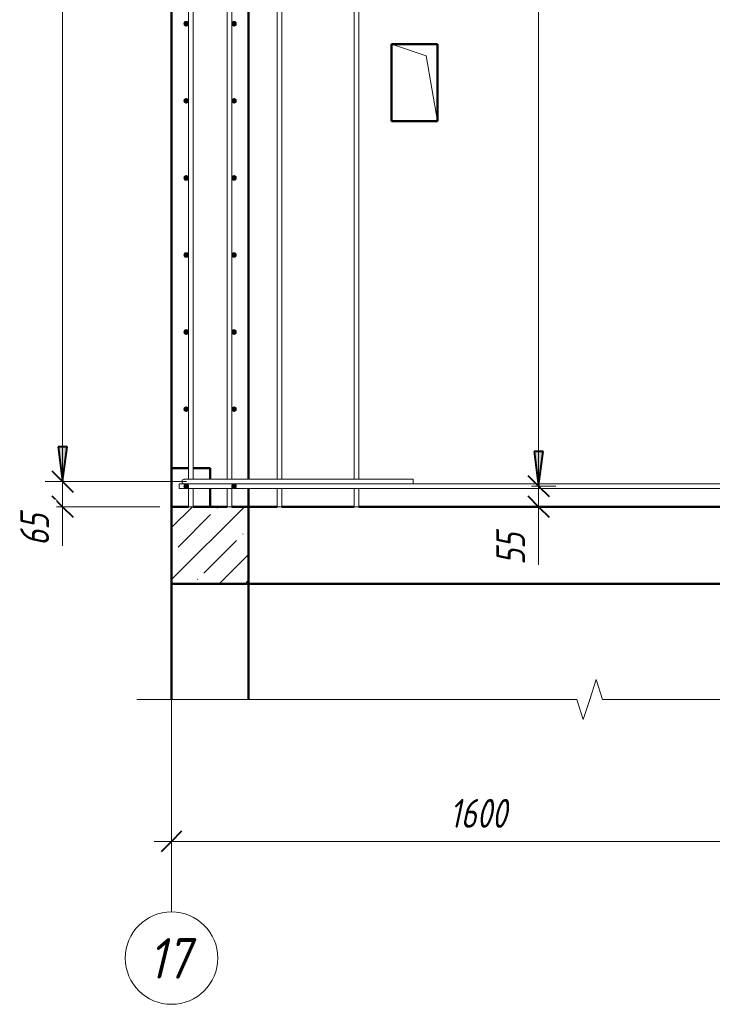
# Model space of a CAD drawing. Header units: millimetres. Extents: x -17457 to 38668, y -1477 to 6786.
# Tile 84 of 104: x 28275 to 30072, y -1451 to 1103. Entities that reach past the tile are written whole.
import ezdxf

# ---------------------------------------------------------------- set-up
doc = ezdxf.new("R2010")
doc.units = ezdxf.units.MM
doc.linetypes.add('ADSK_Линия сетки', pattern=[750, 600, -75, 0, -75])
doc.linetypes.add('ADSK_Невидимые', pattern=[150, 90, -60])
for name, color, linetype, lineweight in [('A-____-____-DIMS', 211, 'Continuous', 9), ('A-____-____-DIMS-30', 211, 'Continuous', 9), ('A-____-NOTE-TEXT', 131, 'Continuous', 20), ('A-DETL-GENF-HDLN', 90, 'ADSK_Невидимые', 20), ('A-DETL-GENF-OTLN', 92, 'Continuous', 20), ('A-DOOR-____-OTLN', 31, 'Continuous', 20), ('A-FLOR-____-MCUT', 192, 'Continuous', 50), ('A-FLOR-____-PATT', 8, 'Continuous', 50), ('A-WALL-____-HDLN', 110, 'ADSK_Невидимые', 20), ('A-WALL-____-MCUT', 113, 'Continuous', 50), ('A-WALL-____-OTLN', 113, 'Continuous', 20), ('S-GRID-____-IDEN', 1, 'Continuous', 20), ('S-GRID-____-OTLN', 1, 'Continuous', 9), ('S-RBAR-____-MCUT', 171, 'Continuous', 20), ('S-RBAR-____-OTLN', 171, 'Continuous', 100)]:
    doc.layers.add(name, color=color, linetype=linetype, lineweight=lineweight)
doc.styles.add('GOST Common_I', font='GOST Common Italic.ttf', dxfattribs={"width": 0.9, "height": 105})
doc.styles.add('GOST Common_I_1', font='GOST Common Italic.ttf', dxfattribs={"width": 0.8, "height": 75})
doc.dimstyles.new('ADSK_Для_арматуры_Основной_2_5_мм_шаг_кол-во_Стрелки_точный', dxfattribs={"dimscale": 304.8, "dimtxt": 0.247469, "dimasz": 0.295276, "dimexe": 0.147638, "dimexo": 0.000484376, "dimgap": 0.03937, "dimtad": 1, "dimdec": 0, "dimlfac": 304.8, "dimdsep": 46, "dimtxsty": 'GOST Common_I_1', "dimsah": 1, "dimcen": 0.09, "dimdle": 0.147638, "dimazin": 0, "dimtfac": 1, "dimtdec": 4, "dimtix": 1, "dimtmove": 0, "dimatfit": 3, "dimfxl": 1, "dimtvp": 1, "dimtfill": 1, "dimtolj": 1, "dimtzin": 0, "dimarcsym": 2})
doc.dimstyles.new('ADSK_Округление_5мм__Узкий_', dxfattribs={"dimscale": 304.8, "dimtxt": 0.247469, "dimasz": 0.177165, "dimexe": 0.147638, "dimexo": 0.000322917, "dimgap": 0.03937, "dimtad": 1, "dimdec": 0, "dimlfac": 304.8, "dimrnd": 5, "dimdsep": 46, "dimtxsty": 'GOST Common_I_1', "dimblk1": 'OBLIQUE', "dimblk2": 'OBLIQUE', "dimsah": 1, "dimcen": 0.09, "dimdle": 0.147638, "dimazin": 0, "dimtfac": 1, "dimtdec": 4, "dimtix": 1, "dimtmove": 1, "dimatfit": 3, "dimfxl": 1, "dimtvp": 1, "dimtfill": 1, "dimtolj": 1, "dimtzin": 0, "dimlwd": 20, "dimlwe": 20, "dimarcsym": 2})
doc.dimstyles.new('ADSK_Округление_5мм__Узкий__1', dxfattribs={"dimscale": 304.8, "dimtxt": 0.247469, "dimasz": 0.177165, "dimexe": 0.147638, "dimexo": 0.000322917, "dimgap": 0.03937, "dimtad": 1, "dimdec": 0, "dimlfac": 304.8, "dimrnd": 5, "dimdsep": 46, "dimtxsty": 'GOST Common_I_1', "dimblk1": 'OBLIQUE', "dimblk2": 'OBLIQUE', "dimsah": 1, "dimcen": 0.09, "dimdle": 0.147638, "dimazin": 0, "dimtfac": 1, "dimtdec": 4, "dimtix": 1, "dimtmove": 0, "dimatfit": 3, "dimfxl": 1, "dimtvp": 1, "dimtfill": 1, "dimtolj": 1, "dimtzin": 0, "dimlwd": 20, "dimlwe": 20, "dimarcsym": 2})

# ---------------------------------------------------------------- blocks, each defined once
blk = doc.blocks.new('ADSK_Дверь_ПроемПрямоугольный - ADSK_Дверь_ПроемПрямоугольный-1820829-КЖ1_Р_ВЭ1_Армирование_15')
at = {"layer": 'A-DETL-GENF-HDLN'}
for p, q in [((-51029.7, 1040), (-51029.7, 840)), ((-50909.7, 1040), (-51029.7, 1040)), ((-50909.7, 840), (-50909.7, 1040))]:
    blk.add_line(p, q, dxfattribs=at)
at = {"layer": 'A-DETL-GENF-OTLN'}
for p, q in [((-50939.7, 1010), (-51029.7, 1040)), ((-50909.7, 840), (-50939.7, 1010))]:
    blk.add_line(p, q, dxfattribs=at)
blk = doc.blocks.new('ADSK_Обрыв_Линия - ADSK_Обрыв_линия-1417619-КЖ1_Р_ВЭ1_Армирование_15')
at = {"layer": 'A-DETL-GENF-OTLN'}
for p, q in [((-50548.8, -660), (-51600, -660)), ((-49430, -660), (-50482, -660))]:
    blk.add_line(p, q, dxfattribs=at)
blk = doc.blocks.new('Ось сетки - Круг_Ø8 мм-6408-КЖ1_Р_ВЭ1_Армирование_15')
at = {"layer": 'S-GRID-____-IDEN'}
for start, end in [(0, 180), (180, 360)]:
    blk.add_arc((-50000, -1331.1), 120, start, end, dxfattribs=at)
blk = doc.blocks.new('DIMBLOCK328-КЖ1_Р_ВЭ1_Армирование_15')
at = {"layer": 'A-____-____-DIMS-30', "lineweight": 40}
for p, q in [((28386.7, -95), (28359.7, -68)), ((28386.7, -95), (28413.7, -122)), ((28386.7, -160), (28359.7, -133)), ((28386.7, -160), (28413.7, -187))]:
    blk.add_line(p, q, dxfattribs=at)
at = {"layer": 'A-____-____-DIMS-30', "lineweight": 20}
for p, q in [((28386.7, -95), (28341.7, -95)), ((28386.7, -205), (28386.7, -95)), ((28386.7, -95), (28708.3, -95)), ((28386.7, -162.2), (28386.7, -127.5)), ((28386.7, -160), (28341.7, -160)), ((28386.7, -160), (28639.3, -160)), ((28386.7, -261.6), (28386.7, -162.2))]:
    blk.add_line(p, q, dxfattribs=at)
at = {"layer": 'A-____-____-DIMS-30', "color": 0, "lineweight": 20, "insert": (28276.7, -261.6), "char_height": 75, "width": 101.253, "attachment_point": 1, "rotation": 90, "line_spacing_factor": 1.022761, "style": 'GOST Common_I_1', "bg_fill": 3, "box_fill_scale": 1.25, "bg_fill_color": 256, "bg_fill_true_color": 13158600, "bg_fill_transparency": 0}
blk.add_mtext('65', dxfattribs=at)
blk = doc.blocks.new('_Oblique')
at = {"color": 0, "linetype": 'ByBlock', "lineweight": -2}
blk.add_line((-0.5, -0.5), (0.5, 0.5), dxfattribs=at)
blk = doc.blocks.new('DIMBLOCK329-КЖ1_Р_ВЭ1_Армирование_15')
at = {"layer": 'A-____-____-DIMS-30', "lineweight": 40}
for p, q in [((28386.7, 3705), (28359.7, 3732)), ((28386.7, 3705), (28413.7, 3678)), ((28386.7, -95), (28359.7, -68)), ((28386.7, -95), (28413.7, -122))]:
    blk.add_line(p, q, dxfattribs=at)
at = {"layer": 'A-____-____-DIMS-30', "lineweight": 20}
for p, q in [((28386.7, 3705), (28341.7, 3705)), ((28386.7, -95), (28386.7, 3705)), ((28386.7, 3705), (28708.3, 3705)), ((28386.7, -95), (28341.7, -95)), ((28386.7, -95), (28708.3, -95))]:
    blk.add_line(p, q, dxfattribs=at)
at = {"layer": 'A-____-____-DIMS-30', "color": 0, "lineweight": 20, "insert": (28276.7, 1720.6), "char_height": 75, "width": 202.507, "attachment_point": 1, "rotation": 90, "line_spacing_factor": 1.022761, "style": 'GOST Common_I_1', "bg_fill": 3, "box_fill_scale": 1.25, "bg_fill_color": 256, "bg_fill_true_color": 13158600, "bg_fill_transparency": 0}
blk.add_mtext('3800', dxfattribs=at)
blk = doc.blocks.new('DIMBLOCK352-КЖ1_Р_ВЭ1_Армирование_15')
at = {"layer": 'A-____-____-DIMS-30', "lineweight": 40}
for points in [[(28386.7, 3865), (28398.5, 3955), (28374.8, 3955)], [(28386.7, 3705), (28374.8, 3615), (28398.5, 3615)], [(28386.7, -95), (28398.5, -5), (28374.8, -5)]]:
    blk.add_hatch(color=256, dxfattribs=at).paths.add_polyline_path(points)
for p, q in [((28398.5, 3955), (28374.8, 3955)), ((28374.8, 3955), (28386.7, 3865)), ((28386.7, 3865), (28398.5, 3955)), ((28386.7, 3705), (28374.8, 3615)), ((28398.5, 3615), (28386.7, 3705)), ((28374.8, 3615), (28398.5, 3615)), ((28398.5, -5), (28374.8, -5)), ((28374.8, -5), (28386.7, -95)), ((28386.7, -95), (28398.5, -5))]:
    blk.add_line(p, q, dxfattribs=at)
at = {"layer": 'A-____-____-DIMS-30'}
for p, q in [((28386.7, 3865), (28341.7, 3865)), ((28386.7, 3865), (28662.3, 3865)), ((28386.7, 3705), (28341.7, 3705)), ((28386.7, -140), (28386.7, 3705)), ((28386.7, 3705), (28657.3, 3705)), ((28386.7, -95), (28341.7, -95)), ((28386.7, -95), (28657.3, -95))]:
    blk.add_line(p, q, dxfattribs=at)
at = {"layer": 'A-____-____-DIMS-30', "color": 0, "insert": (28276.7, 1578.7), "char_height": 75, "width": 543.086, "attachment_point": 1, "rotation": 90, "line_spacing_factor": 1.022761, "style": 'GOST Common_I_1', "bg_fill": 3, "box_fill_scale": 1.25, "bg_fill_color": 256, "bg_fill_true_color": 13158600, "bg_fill_transparency": 0}
blk.add_mtext('200x19=3800', dxfattribs=at)
blk = doc.blocks.new('_None')
blk = doc.blocks.new('DIMBLOCK358-КЖ1_Р_ВЭ1_Армирование_15')
at = {"layer": 'A-____-____-DIMS-30', "lineweight": 40}
for points in [[(29621.5, 3853), (29633.3, 3943), (29609.6, 3943)], [(29621.5, 3693), (29609.6, 3603), (29633.3, 3603)], [(29621.5, -107), (29633.3, -17), (29609.6, -17)]]:
    blk.add_hatch(color=256, dxfattribs=at).paths.add_polyline_path(points)
for p, q in [((29633.3, 3943), (29609.6, 3943)), ((29609.6, 3943), (29621.5, 3853)), ((29621.5, 3853), (29633.3, 3943)), ((29621.5, 3693), (29609.6, 3603)), ((29633.3, 3603), (29621.5, 3693)), ((29609.6, 3603), (29633.3, 3603)), ((29633.3, -17), (29609.6, -17)), ((29609.6, -17), (29621.5, -107)), ((29621.5, -107), (29633.3, -17))]:
    blk.add_line(p, q, dxfattribs=at)
at = {"layer": 'A-____-____-DIMS-30'}
for p, q in [((29621.5, 3853), (29602.8, 3853)), ((29621.5, 3853), (29666.5, 3853)), ((29621.5, 3693), (29602.8, 3693)), ((29621.5, -152), (29621.5, 3693)), ((29621.5, 3693), (29666.5, 3693)), ((29621.5, -107), (29602.8, -107)), ((29621.5, -107), (29666.5, -107))]:
    blk.add_line(p, q, dxfattribs=at)
at = {"layer": 'A-____-____-DIMS-30', "color": 0, "insert": (29511.4, 1566.7), "char_height": 75, "width": 543.086, "attachment_point": 1, "rotation": 90, "line_spacing_factor": 1.022761, "style": 'GOST Common_I_1', "bg_fill": 3, "box_fill_scale": 1.25, "bg_fill_color": 256, "bg_fill_true_color": 13158600, "bg_fill_transparency": 0}
blk.add_mtext('200x19=3800', dxfattribs=at)
blk = doc.blocks.new('DIMBLOCK360-КЖ1_Р_ВЭ1_Армирование_15')
at = {"layer": 'A-____-____-DIMS-30', "lineweight": 20}
for p, q in [((28669.3, -1028.3), (28669.3, -983.3)), ((30269.3, -1028.3), (30269.3, -983.3)), ((30314.3, -1028.3), (28624.3, -1028.3)), ((28669.3, -1028.3), (28669.3, -1036.4)), ((30269.3, -1028.3), (30269.3, -1036.4))]:
    blk.add_line(p, q, dxfattribs=at)
at = {"layer": 'A-____-____-DIMS-30', "lineweight": 40}
for p, q in [((28669.3, -1028.3), (28696.3, -1001.3)), ((30269.3, -1028.3), (30296.3, -1001.3)), ((28669.3, -1028.3), (28642.3, -1055.3)), ((30269.3, -1028.3), (30242.3, -1055.3))]:
    blk.add_line(p, q, dxfattribs=at)
at = {"layer": 'A-____-____-DIMS-30', "color": 0, "lineweight": 20, "insert": (29390.7, -918.2), "char_height": 75, "width": 188.699, "attachment_point": 1, "line_spacing_factor": 1.022761, "style": 'GOST Common_I_1', "bg_fill": 3, "box_fill_scale": 1.25, "bg_fill_color": 256, "bg_fill_true_color": 13158600, "bg_fill_transparency": 0}
blk.add_mtext('1600', dxfattribs=at)
blk = doc.blocks.new('DIMBLOCK361-КЖ1_Р_ВЭ1_Армирование_15')
at = {"layer": 'A-____-____-DIMS-30', "lineweight": 20}
for p, q in [((29621.5, -205), (29621.5, -62)), ((29621.5, -107), (29613.3, -107)), ((29621.5, -107), (29666.5, -107)), ((29621.5, -211.8), (29621.5, -133.5)), ((29621.5, -160), (29613.3, -160)), ((29621.5, -160), (29666.5, -160)), ((29621.5, -311.2), (29621.5, -211.8))]:
    blk.add_line(p, q, dxfattribs=at)
at = {"layer": 'A-____-____-DIMS-30', "lineweight": 40}
for p, q in [((29621.5, -107), (29594.5, -80)), ((29621.5, -107), (29648.5, -134)), ((29621.5, -160), (29594.5, -133)), ((29621.5, -160), (29648.5, -187))]:
    blk.add_line(p, q, dxfattribs=at)
at = {"layer": 'A-____-____-DIMS-30', "color": 0, "lineweight": 20, "insert": (29511.4, -311.2), "char_height": 75, "width": 101.253, "attachment_point": 1, "rotation": 90, "line_spacing_factor": 1.022761, "style": 'GOST Common_I_1', "bg_fill": 3, "box_fill_scale": 1.25, "bg_fill_color": 256, "bg_fill_true_color": 13158600, "bg_fill_transparency": 0}
blk.add_mtext('55', dxfattribs=at)

msp = doc.modelspace()

# ---------------------------------------------------------------- hatches: boundary and pattern name
at = {"layer": 'A-FLOR-____-PATT', "lineweight": 9}
h = msp.add_hatch(dxfattribs=at)
h.set_pattern_fill('FP_3', color=256, style=0, pattern_type=2)
h.set_pattern_definition([(45, (-3575.62, 22500), (-67.35192, 67.35192), []), (45, (-3508.26, 22500), (-67.35192, 67.35192), [119.063, -23.813, 1.006, -22.807])])
h.paths.add_polyline_path([(28725.3151, -360), (28869.3143, -360), (28869.3143, -160), (28669.3143, -160), (28669.3143, -360), (28713.3151, -360)])
h.paths.add_polyline_path([(31010.4011, -360), (31239.3148, -360), (31239.3148, -293.7852), (31187.3533, -243.5), (31239.3148, -227), (31239.3148, -160), (30799.6582, -160), (30799.6582, -162.4889), (30779.6582, -162.4889), (30779.6582, -160), (30694.4401, -160), (30694.4401, -162.4889), (30674.4401, -162.4889), (30674.4401, -160), (30639.5748, -160), (30639.5748, -360)])
at = {"layer": 'S-RBAR-____-MCUT'}
h = msp.add_hatch(color=256, dxfattribs=at)
edge = h.paths.add_edge_path()
edge.add_arc((28707.3151, 1093), 6, 0, 360)
for points in [[(28707.3151, 1087), (28712.5113, 1090), (28712.5113, 1096), (28707.3151, 1099), (28702.119, 1096), (28702.119, 1090)], [(28831.3151, 1087), (28836.5113, 1090), (28836.5113, 1096), (28831.3151, 1099), (28826.119, 1096), (28826.119, 1090)], [(28707.3151, 887), (28712.5113, 890), (28712.5113, 896), (28707.3151, 899), (28702.119, 896), (28702.119, 890)], [(28831.3151, 887), (28836.5113, 890), (28836.5113, 896), (28831.3151, 899), (28826.119, 896), (28826.119, 890)], [(28707.3151, 687), (28712.5113, 690), (28712.5113, 696), (28707.3151, 699), (28702.119, 696), (28702.119, 690)], [(28831.3151, 687), (28836.5113, 690), (28836.5113, 696), (28831.3151, 699), (28826.119, 696), (28826.119, 690)], [(28707.3151, 487), (28712.5113, 490), (28712.5113, 496), (28707.3151, 499), (28702.119, 496), (28702.119, 490)], [(28831.3151, 487), (28836.5113, 490), (28836.5113, 496), (28831.3151, 499), (28826.119, 496), (28826.119, 490)], [(28707.3151, 287), (28712.5113, 290), (28712.5113, 296), (28707.3151, 299), (28702.119, 296), (28702.119, 290)], [(28831.3151, 287), (28836.5113, 290), (28836.5113, 296), (28831.3151, 299), (28826.119, 296), (28826.119, 290)], [(28707.3151, 87), (28712.5113, 90), (28712.5113, 96), (28707.3151, 99), (28702.119, 96), (28702.119, 90)], [(28831.3151, 87), (28836.5113, 90), (28836.5113, 96), (28831.3151, 99), (28826.119, 96), (28826.119, 90)], [(28707.3151, -113), (28712.5113, -110), (28712.5113, -104), (28707.3151, -101), (28702.119, -104), (28702.119, -110)], [(28831.3151, -113), (28836.5113, -110), (28836.5113, -104), (28831.3151, -101), (28826.119, -104), (28826.119, -110)]]:
    msp.add_hatch(color=256, dxfattribs=at).paths.add_polyline_path(points)
h = msp.add_hatch(color=256, dxfattribs=at)
edge = h.paths.add_edge_path()
edge.add_arc((28831.3151, 1093), 6, 0, 360)
h = msp.add_hatch(color=256, dxfattribs=at)
edge = h.paths.add_edge_path()
edge.add_arc((28707.3151, 893), 6, 0, 360)
h = msp.add_hatch(color=256, dxfattribs=at)
edge = h.paths.add_edge_path()
edge.add_arc((28831.3151, 893), 6, 0, 360)
h = msp.add_hatch(color=256, dxfattribs=at)
edge = h.paths.add_edge_path()
edge.add_arc((28707.3151, 693), 6, 0, 360)
h = msp.add_hatch(color=256, dxfattribs=at)
edge = h.paths.add_edge_path()
edge.add_arc((28831.3151, 693), 6, 0, 360)
h = msp.add_hatch(color=256, dxfattribs=at)
edge = h.paths.add_edge_path()
edge.add_arc((28707.3151, 493), 6, 0, 360)
h = msp.add_hatch(color=256, dxfattribs=at)
edge = h.paths.add_edge_path()
edge.add_arc((28831.3151, 493), 6, 0, 360)
h = msp.add_hatch(color=256, dxfattribs=at)
edge = h.paths.add_edge_path()
edge.add_arc((28707.3151, 293), 6, 0, 360)
h = msp.add_hatch(color=256, dxfattribs=at)
edge = h.paths.add_edge_path()
edge.add_arc((28831.3151, 293), 6, 0, 360)
h = msp.add_hatch(color=256, dxfattribs=at)
edge = h.paths.add_edge_path()
edge.add_arc((28707.3151, 93), 6, 0, 360)
h = msp.add_hatch(color=256, dxfattribs=at)
edge = h.paths.add_edge_path()
edge.add_arc((28831.3151, 93), 6, 0, 360)
h = msp.add_hatch(color=256, dxfattribs=at)
edge = h.paths.add_edge_path()
edge.add_arc((28707.3151, -107), 6, 0, 360)
h = msp.add_hatch(color=256, dxfattribs=at)
edge = h.paths.add_edge_path()
edge.add_arc((28831.3151, -107), 6, 0, 360)

# ---------------------------------------------------------------- linework, layer by layer
at = {"layer": 'A-____-NOTE-TEXT'}
for p, q in [((29754.3145, -660), (29770.8145, -608.0385)), ((29787.3145, -660), (29770.8145, -608.0385)), ((28669.3143, -660), (28579.3143, -660)), ((29720.5293, -660), (29737.4219, -711.9901)), ((29737.4219, -711.9901), (29754.3145, -660))]:
    msp.add_line(p, q, dxfattribs=at)
at = {"layer": 'A-FLOR-____-MCUT'}
for p, q in [((28713.3151, -160), (28669.3143, -160)), ((28669.3143, -160), (28669.3143, -360)), ((28869.3143, -360), (28869.3143, -160)), ((28669.3143, -360), (28869.3143, -360))]:
    msp.add_line(p, q, dxfattribs=at)
at = {"layer": 'A-WALL-____-HDLN', "lineweight": 50}
for p, q in [((28669.3639, -60), (28713.3151, -60)), ((28725.3151, -60), (28769.3143, -60)), ((28769.3143, -89), (28769.3143, -60)), ((28769.3143, -160), (28769.3143, -113))]:
    msp.add_line(p, q, dxfattribs=at)
at = {"layer": 'A-WALL-____-MCUT'}
for p, q in [((28669.3143, 3900), (28669.3143, -160)), ((28869.3143, -89), (28869.3143, 3687)), ((28869.3143, -160), (28869.3143, -113)), ((28725.3151, -160), (28813.3151, -160)), ((28825.3151, -160), (28869.3143, -160)), ((28669.3143, -360), (28669.3143, -660)), ((28869.3143, -660), (28869.3143, -360))]:
    msp.add_line(p, q, dxfattribs=at)
at = {"layer": 'A-WALL-____-OTLN', "lineweight": 50}
for p, q in [((29239.5748, 1040), (29359.5748, 1040)), ((29239.5748, 840), (29239.5748, 1040)), ((29359.5748, 1040), (29359.5748, 840)), ((29359.5748, 840), (29239.5748, 840)), ((28869.3143, -160), (28943.3148, -160)), ((28955.3148, -160), (29143.3148, -160)), ((29155.3148, -160), (30343.3148, -160)), ((30639.2652, -360), (28869.3143, -360))]:
    msp.add_line(p, q, dxfattribs=at)
at = {"layer": 'S-GRID-____-OTLN', "linetype": 'ADSK_Линия сетки'}
msp.add_line((28669.3143, -1211.093), (28669.3143, 4581.6031), dxfattribs=at)
at = {"layer": 'S-RBAR-____-MCUT'}
for p, q in [((28707.3151, 1099), (28702.119, 1096)), ((28712.5113, 1096), (28707.3151, 1099)), ((28831.3151, 1099), (28826.119, 1096)), ((28836.5113, 1096), (28831.3151, 1099)), ((28702.119, 1096), (28702.119, 1090)), ((28702.119, 1090), (28707.3151, 1087)), ((28707.3151, 1087), (28712.5113, 1090)), ((28712.5113, 1090), (28712.5113, 1096)), ((28826.119, 1096), (28826.119, 1090)), ((28826.119, 1090), (28831.3151, 1087)), ((28831.3151, 1087), (28836.5113, 1090)), ((28836.5113, 1090), (28836.5113, 1096)), ((28707.3151, 899), (28702.119, 896)), ((28702.119, 896), (28702.119, 890)), ((28712.5113, 896), (28707.3151, 899)), ((28712.5113, 890), (28712.5113, 896)), ((28831.3151, 899), (28826.119, 896)), ((28826.119, 896), (28826.119, 890)), ((28836.5113, 896), (28831.3151, 899)), ((28836.5113, 890), (28836.5113, 896)), ((28702.119, 890), (28707.3151, 887)), ((28707.3151, 887), (28712.5113, 890)), ((28826.119, 890), (28831.3151, 887)), ((28831.3151, 887), (28836.5113, 890)), ((28707.3151, 699), (28702.119, 696)), ((28702.119, 696), (28702.119, 690)), ((28702.119, 690), (28707.3151, 687)), ((28712.5113, 696), (28707.3151, 699)), ((28707.3151, 687), (28712.5113, 690)), ((28712.5113, 690), (28712.5113, 696)), ((28831.3151, 699), (28826.119, 696)), ((28826.119, 696), (28826.119, 690)), ((28826.119, 690), (28831.3151, 687)), ((28836.5113, 696), (28831.3151, 699)), ((28831.3151, 687), (28836.5113, 690)), ((28836.5113, 690), (28836.5113, 696)), ((28707.3151, 499), (28702.119, 496)), ((28702.119, 496), (28702.119, 490)), ((28702.119, 490), (28707.3151, 487)), ((28712.5113, 496), (28707.3151, 499)), ((28707.3151, 487), (28712.5113, 490)), ((28712.5113, 490), (28712.5113, 496)), ((28831.3151, 499), (28826.119, 496)), ((28826.119, 496), (28826.119, 490)), ((28826.119, 490), (28831.3151, 487)), ((28836.5113, 496), (28831.3151, 499)), ((28831.3151, 487), (28836.5113, 490)), ((28836.5113, 490), (28836.5113, 496)), ((28707.3151, 299), (28702.119, 296)), ((28702.119, 296), (28702.119, 290)), ((28702.119, 290), (28707.3151, 287)), ((28712.5113, 296), (28707.3151, 299)), ((28707.3151, 287), (28712.5113, 290)), ((28712.5113, 290), (28712.5113, 296)), ((28831.3151, 299), (28826.119, 296)), ((28826.119, 296), (28826.119, 290)), ((28826.119, 290), (28831.3151, 287)), ((28836.5113, 296), (28831.3151, 299)), ((28831.3151, 287), (28836.5113, 290)), ((28836.5113, 290), (28836.5113, 296)), ((28707.3151, 99), (28702.119, 96)), ((28702.119, 96), (28702.119, 90)), ((28702.119, 90), (28707.3151, 87)), ((28712.5113, 96), (28707.3151, 99)), ((28707.3151, 87), (28712.5113, 90)), ((28712.5113, 90), (28712.5113, 96)), ((28831.3151, 99), (28826.119, 96)), ((28826.119, 96), (28826.119, 90)), ((28826.119, 90), (28831.3151, 87)), ((28836.5113, 96), (28831.3151, 99)), ((28831.3151, 87), (28836.5113, 90)), ((28836.5113, 90), (28836.5113, 96)), ((28707.3151, -101), (28702.119, -104)), ((28712.5113, -104), (28707.3151, -101)), ((28831.3151, -101), (28826.119, -104)), ((28836.5113, -104), (28831.3151, -101)), ((28702.119, -104), (28702.119, -110)), ((28702.119, -110), (28707.3151, -113)), ((28707.3151, -113), (28712.5113, -110)), ((28712.5113, -110), (28712.5113, -104)), ((28826.119, -104), (28826.119, -110)), ((28826.119, -110), (28831.3151, -113)), ((28831.3151, -113), (28836.5113, -110)), ((28836.5113, -110), (28836.5113, -104))]:
    msp.add_line(p, q, dxfattribs=at)
for centre in [(28707.3151, 1093), (28831.3151, 1093), (28707.3151, 893), (28831.3151, 893), (28707.3151, 693), (28831.3151, 693), (28707.3151, 493), (28831.3151, 493), (28707.3151, 293), (28831.3151, 293), (28707.3151, 93), (28831.3151, 93), (28707.3151, -107), (28831.3151, -107)]:
    msp.add_circle(centre, 6, dxfattribs=at)
at = {"layer": 'S-RBAR-____-OTLN', "lineweight": 20}
for p, q in [((28713.3151, -89), (28713.3151, 3687)), ((28725.3151, -89), (28725.3151, 3687)), ((28813.3151, -89), (28813.3151, 3687)), ((28825.3151, -89), (28825.3151, 3687)), ((28943.3148, -89), (28943.3148, 3687)), ((28955.3148, -89), (28955.3148, 3687)), ((29143.3148, -89), (29143.3148, 3687)), ((29155.3148, -89), (29155.3148, 3687)), ((28689.3152, -101), (30839.3148, -101)), ((28689.3152, -113), (28689.3152, -101)), ((28702.3152, -89), (28738.3152, -89)), ((29296.3152, -89), (28738.3152, -89)), ((29296.3152, -101), (28738.3152, -101)), ((29296.3152, -89), (29296.3152, -101)), ((28689.3152, -113), (30839.3148, -113)), ((28713.3151, -160), (28713.3151, -113)), ((28725.3151, -160), (28725.3151, -113)), ((28813.3151, -160), (28813.3151, -113)), ((28825.3151, -160), (28825.3151, -113)), ((28943.3148, -160), (28943.3148, -113)), ((28955.3148, -160), (28955.3148, -113)), ((29143.3148, -160), (29143.3148, -113)), ((29155.3148, -160), (29155.3148, -113)), ((28725.3151, -160), (28713.3151, -160)), ((28825.3151, -160), (28813.3151, -160)), ((28955.3148, -160), (28943.3148, -160)), ((29155.3148, -160), (29143.3148, -160))]:
    msp.add_line(p, q, dxfattribs=at)
for end in [270, 105]:
    msp.add_arc((28702.3152, -95), 6, 90, end, dxfattribs=at)

# ---------------------------------------------------------------- block references
at = {"layer": 'A-DETL-GENF-OTLN'}
msp.add_blockref('ADSK_Обрыв_Линия - ADSK_Обрыв_линия-1417619-КЖ1_Р_ВЭ1_Армирование_15', (80269.3143, 0), dxfattribs=at)
at = {"layer": 'A-DOOR-____-OTLN'}
msp.add_blockref('ADSK_Дверь_ПроемПрямоугольный - ADSK_Дверь_ПроемПрямоугольный-1820829-КЖ1_Р_ВЭ1_Армирование_15', (80269.3143, 0), dxfattribs=at)
at = {"layer": 'S-GRID-____-IDEN'}
msp.add_blockref('Ось сетки - Круг_Ø8 мм-6408-КЖ1_Р_ВЭ1_Армирование_15', (78669.3143, 0), dxfattribs=at)

# ---------------------------------------------------------------- texts
at = {"layer": 'S-GRID-____-IDEN', "lineweight": 9, "insert": (28609.2601, -1279.333), "char_height": 105, "width": 145.025269, "attachment_point": 1, "style": 'GOST Common_I'}
msp.add_mtext('17', dxfattribs=at)

# ---------------------------------------------------------------- next in the draw order: dimensions: what is measured, and where the dimension line sits
at = {"layer": 'A-____-____-DIMS'}
dim = msp.add_linear_dim(base=(29621.4609, 3693), p1=(29557.8213, -107), p2=(29557.8213, 3693), angle=90, text='200x19=3800', dimstyle='ADSK_Для_арматуры_Основной_2_5_мм_шаг_кол-во_Стрелки_точный', override={"dimpost": '<>', "dimblk1": 'None', "dimblk2": 'None', "dimsah": 1, "dimfxl": 3800}, dxfattribs=at)
dim.commit()
dim.dimension.update_dxf_attribs({"geometry": 'DIMBLOCK358-КЖ1_Р_ВЭ1_Армирование_15', "text_midpoint": (29571.9609, 1793)})
at = {"layer": 'A-____-____-DIMS', "lineweight": 20}
dim = msp.add_linear_dim(base=(28386.6956, -95), p1=(28669.3143, -160), p2=(28738.3152, -95), angle=90, dimstyle='ADSK_Округление_5мм__Узкий_', override={"dimpost": '<>', "dimfxl": 94.79517}, dxfattribs=at)
dim.commit()
dim.dimension.update_dxf_attribs({"geometry": 'DIMBLOCK328-КЖ1_Р_ВЭ1_Армирование_15', "text_midpoint": (28326.6835, -210.9622), "dimtype": 160, "text_rotation": 90})
dim = msp.add_linear_dim(base=(28669.3143, -1028.2582), p1=(30269.3143, -1066.4419), p2=(28669.3143, -1066.4419), angle=0, dimstyle='ADSK_Округление_5мм__Узкий__1', override={"dimpost": '<>', "dimfxl": 1600}, dxfattribs=at)
dim.commit()
dim.dimension.update_dxf_attribs({"geometry": 'DIMBLOCK360-КЖ1_Р_ВЭ1_Армирование_15', "text_midpoint": (29469.3143, -978.2752)})

# ---------------------------------------------------------------- next in the draw order: dimensions: what is measured, and where the dimension line sits
dim = msp.add_linear_dim(base=(28386.6956, 3705), p1=(28738.3152, -95), p2=(28738.3152, 3705), angle=90, dimstyle='ADSK_Округление_5мм__Узкий__1', override={"dimpost": '<>', "dimfxl": 3800}, dxfattribs=at)
dim.commit()
dim.dimension.update_dxf_attribs({"geometry": 'DIMBLOCK329-КЖ1_Р_ВЭ1_Армирование_15', "text_midpoint": (28337.1956, 1805)})
dim = msp.add_linear_dim(base=(29621.4609, -107), p1=(29583.2772, -160), p2=(29583.2772, -107), angle=90, dimstyle='ADSK_Округление_5мм__Узкий_', override={"dimpost": '<>', "dimfxl": 53}, dxfattribs=at)
dim.commit()
dim.dimension.update_dxf_attribs({"geometry": 'DIMBLOCK361-КЖ1_Р_ВЭ1_Армирование_15', "text_midpoint": (29561.4488, -260.5766), "dimtype": 160, "text_rotation": 90})

# ---------------------------------------------------------------- next in the draw order: dimensions: what is measured, and where the dimension line sits
at = {"layer": 'A-____-____-DIMS'}
dim = msp.add_linear_dim(base=(28386.6956, 3705), p1=(28702.3152, -95), p2=(28702.3152, 3705), angle=90, text='200x19=3800', dimstyle='ADSK_Для_арматуры_Основной_2_5_мм_шаг_кол-во_Стрелки_точный', override={"dimpost": '<>', "dimblk1": 'None', "dimblk2": 'None', "dimsah": 1, "dimfxl": 3800}, dxfattribs=at)
dim.commit()
dim.dimension.update_dxf_attribs({"geometry": 'DIMBLOCK352-КЖ1_Р_ВЭ1_Армирование_15', "text_midpoint": (28337.1956, 1805)})

doc.saveas('drawing.dxf')
